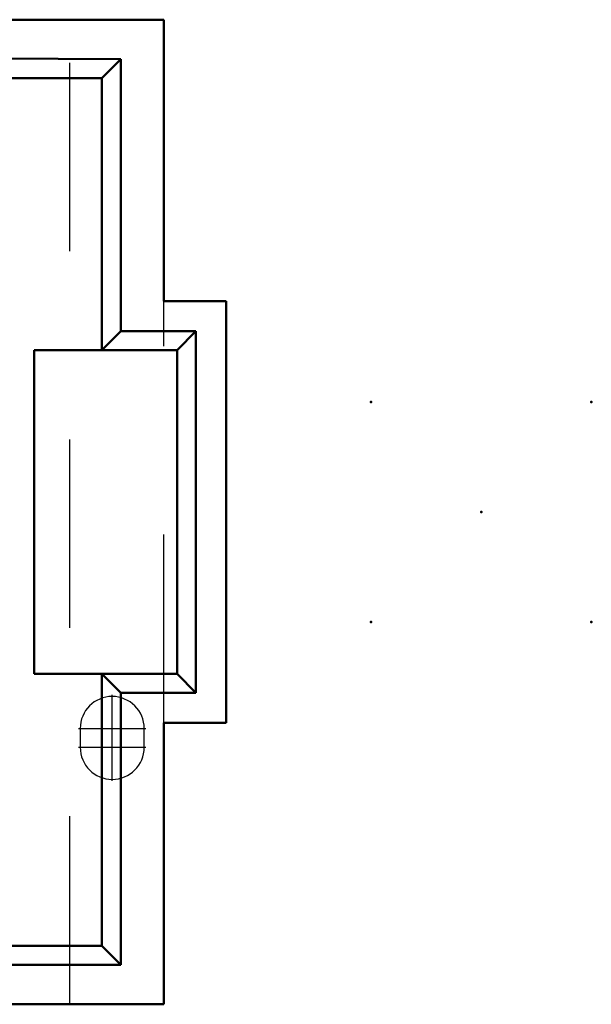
# Model space of a CAD drawing. Header units: inches. Extents: x -1.57 to 1.57, y -0.26 to 0.26.
# Tile 13 of 13: x 1.27 to 1.57, y -0.26 to 0.26. Entities that reach past the tile are written whole.
import ezdxf

# ---------------------------------------------------------------- set-up
doc = ezdxf.new("R2010")
doc.units = ezdxf.units.IN
doc.header["$MEASUREMENT"] = 0
doc.linetypes.add('Center', pattern=[1.5, 0.45, -0.5, 0.05, -0.5])
doc.linetypes.add('Dashed', pattern=[2, 1, -1])
for name, color, linetype, lineweight in [('AM_0', 7, 'Continuous', 50), ('AM_7', 7, 'Center', 25), ('AM_9', 6, 'Dashed', 25), ('ConnectionPoints', 7, 'Continuous', 50)]:
    doc.layers.add(name, color=color, linetype=linetype, lineweight=lineweight)

# ---------------------------------------------------------------- blocks, each defined once
blk = doc.blocks.new('4_SEAF_50_06_5_L_10_1_A_0_K_TR_BODY_2_0_in_SEAF_50_06_5_S_10_2_A_K_TR_4')
at = {"layer": 'AM_0', "ltscale": 0.006254}
for p, q in [((1.348, 0.2615), (-1.381, 0.2615)), ((1.348, 0.112), (1.348, 0.2615)), ((1.325, 0.2405), (1.115, 0.2415)), ((1.315, 0.2305), (1.325, 0.2405)), ((1.325, 0.096), (1.325, 0.2405)), ((1.315, 0.2305), (1.235, 0.2305)), ((1.315, 0.086), (1.315, 0.2305)), ((1.381, 0.112), (1.348, 0.112)), ((1.381, -0.112), (1.381, 0.112)), ((1.315, 0.086), (1.325, 0.096)), ((1.365, 0.096), (1.325, 0.096)), ((1.355, 0.086), (1.365, 0.096)), ((1.365, -0.096), (1.365, 0.096)), ((1.355, 0.086), (1.279, 0.086)), ((1.279, 0.086), (1.279, -0.086)), ((1.355, -0.086), (1.355, 0.086)), ((1.279, -0.086), (1.355, -0.086)), ((1.315, -0.086), (1.325, -0.096)), ((1.315, -0.2305), (1.315, -0.086)), ((1.355, -0.086), (1.365, -0.096)), ((1.325, -0.096), (1.365, -0.096)), ((1.325, -0.2405), (1.325, -0.096)), ((1.381, -0.112), (1.348, -0.112)), ((1.348, -0.2615), (1.348, -0.112)), ((1.235, -0.2305), (1.315, -0.2305)), ((1.315, -0.2305), (1.325, -0.2405)), ((1.235, -0.2405), (1.325, -0.2405)), ((1.348, -0.2615), (-1.381, -0.2615))]:
    blk.add_line(p, q, dxfattribs=at)
at = {"layer": 'AM_7', "ltscale": 0.006254}
for p, q in [((1.3205, -0.14285), (1.3205, -0.09715)), ((1.30265, -0.115), (1.33835, -0.115)), ((1.30265, -0.125), (1.33835, -0.125))]:
    blk.add_line(p, q, dxfattribs=at)
at = {"layer": 'AM_9', "ltscale": 0.006254}
for p, q in [((1.298, -0.2615), (1.298, 0.2615)), ((1.348, -0.112), (1.348, 0.112)), ((1.3035, -0.115), (1.3035, -0.125)), ((1.3375, -0.125), (1.3375, -0.115))]:
    blk.add_line(p, q, dxfattribs=at)
for centre, start, end in [((1.3205, -0.115), 0, 180), ((1.3205, -0.125), 180, 0)]:
    blk.add_arc(centre, 0.017, start, end, dxfattribs=at)

msp = doc.modelspace()

# ---------------------------------------------------------------- linework, layer by layer
at = {"layer": 'ConnectionPoints'}
for p in [(1.458, 0.0585, 0.011), (1.575, 0.0585, 0.011), (1.5165, 0, 0.175), (1.458, -0.0585, 0.011), (1.575, -0.0585, 0.011)]:
    msp.add_point(p, dxfattribs=at)

# ---------------------------------------------------------------- block references
msp.add_blockref('4_SEAF_50_06_5_L_10_1_A_0_K_TR_BODY_2_0_in_SEAF_50_06_5_S_10_2_A_K_TR_4', (0, 0))

doc.saveas('drawing.dxf')
